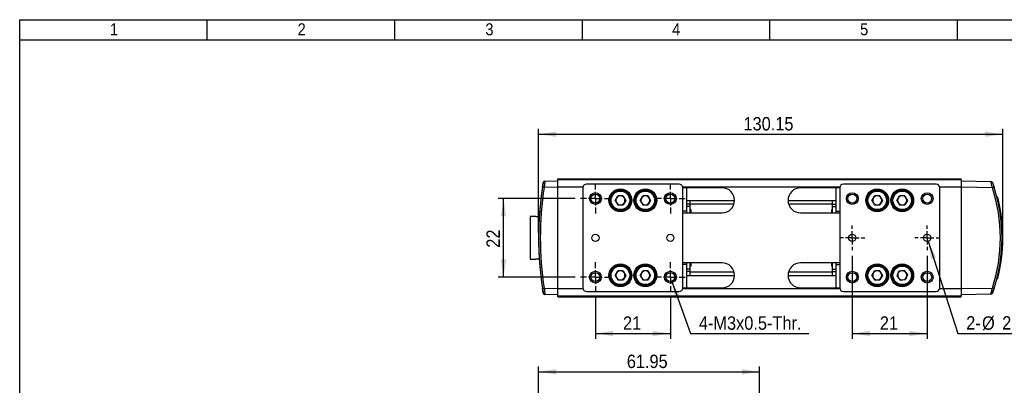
# Model space of a CAD drawing. Header units: millimetres. Extents: x 8 to 292, y 5 to 205.
# Tile 7 of 12: x 8 to 192, y 137 to 205. Entities that reach past the tile are written whole.
import ezdxf

# ---------------------------------------------------------------- set-up
doc = ezdxf.new("R2010")
doc.units = ezdxf.units.MM
doc.linetypes.add('HIDDEN', pattern=[1.905, 1.27, -0.635])
for name, color, linetype in [('SLD-0', 7, 'Continuous'), ('圖框線條', 7, 'Continuous'), ('尺寸線', 5, 'Continuous')]:
    doc.layers.add(name, color=color, linetype=linetype)
doc.layers.add('中心線', color=161, linetype='HIDDEN', lineweight=25)
doc.styles.add('SLDTEXTSTYLE0', font='GOTHIC.TTF', dxfattribs={"width": 0.913})
doc.dimstyles.new('SLDDIMSTYLE1', dxfattribs={"dimtxt": 2.5, "dimasz": 3.302, "dimexe": 0, "dimexo": 0.0625, "dimtad": 1, "dimdec": 0, "dimlfac": 1.5, "dimrnd": 1e-09, "dimzin": 12, "dimdsep": 46, "dimtxsty": 'SLDTEXTSTYLE0', "dimsah": 1, "dimcen": 0.09, "dimadec": 0, "dimazin": 3, "dimtfac": 1, "dimtdec": 3, "dimtofl": 0, "dimtmove": 0, "dimatfit": 3, "dimfxl": 1, "dimfrac": 2, "dimtolj": 1, "dimtzin": 12, "dimarcsym": 0})
doc.dimstyles.new('SLDDIMSTYLE3', dxfattribs={"dimtxt": 2.5, "dimasz": 3.302, "dimexe": 0, "dimexo": 0.0625, "dimtad": 0, "dimtih": 1, "dimtoh": 1, "dimdec": 0, "dimlfac": 1.5, "dimrnd": 1e-09, "dimzin": 12, "dimdsep": 46, "dimtxsty": 'SLDTEXTSTYLE0', "dimsah": 1, "dimcen": 0, "dimadec": 0, "dimazin": 3, "dimtol": 1, "dimtp": 0.01, "dimtfac": 1, "dimtofl": 0, "dimtmove": 0, "dimatfit": 3, "dimfxl": 1, "dimfrac": 2, "dimtolj": 1, "dimarcsym": 0})
doc.dimstyles.new('SLDDIMSTYLE4', dxfattribs={"dimtxt": 2.5, "dimasz": 3.302, "dimexe": 0, "dimexo": 0.0625, "dimtad": 0, "dimtih": 1, "dimtoh": 1, "dimdec": 0, "dimlfac": 1.5, "dimrnd": 1e-09, "dimzin": 12, "dimdsep": 46, "dimtxsty": 'SLDTEXTSTYLE0', "dimsah": 1, "dimcen": 0, "dimadec": 0, "dimazin": 3, "dimtfac": 1, "dimtdec": 3, "dimtofl": 0, "dimtmove": 0, "dimatfit": 3, "dimfxl": 1, "dimfrac": 2, "dimtolj": 1, "dimtzin": 12, "dimarcsym": 0})

# ---------------------------------------------------------------- blocks, each defined once
blk = doc.blocks.new('_D_4')
at = {"layer": '尺寸線', "transparency": 16777216}
for p, q in [((104.65, 132.3), (104.65, 140.28)), ((145.95, 121.36), (145.95, 140.28)), ((104.65, 139.28), (145.95, 139.28))]:
    blk.add_line(p, q, dxfattribs=at)
for points in [[(104.65, 139.28), (107.95, 138.78), (107.95, 139.78)], [(145.95, 139.28), (142.65, 139.78), (142.65, 138.78)]]:
    blk.add_solid(points, dxfattribs=at)
at = {"layer": '尺寸線', "transparency": 16777216, "insert": (121.15, 142.48), "char_height": 2.5, "attachment_point": 1, "style": 'SLDTEXTSTYLE0'}
blk.add_mtext('61.95', dxfattribs=at)
blk = doc.blocks.new('_D_9')
at = {"layer": '尺寸線', "transparency": 16777216}
for p, q in [((115.29, 153.18), (115.29, 145.43)), ((129.29, 153.18), (129.29, 145.43)), ((115.29, 146.43), (129.29, 146.43))]:
    blk.add_line(p, q, dxfattribs=at)
for points in [[(115.29, 146.43), (118.59, 145.93), (118.59, 146.93)], [(129.29, 146.43), (125.98, 146.93), (125.98, 145.93)]]:
    blk.add_solid(points, dxfattribs=at)
at = {"layer": '尺寸線', "transparency": 16777216, "insert": (120.44, 149.63), "char_height": 2.5, "attachment_point": 1, "style": 'SLDTEXTSTYLE0'}
blk.add_mtext('21', dxfattribs=at)
blk = doc.blocks.new('_D_10')
at = {"layer": '尺寸線', "transparency": 16777216}
for p, q in [((111.52, 171.62), (97.11, 171.62)), ((98.11, 156.95), (98.11, 171.62)), ((111.52, 156.95), (97.11, 156.95))]:
    blk.add_line(p, q, dxfattribs=at)
for points in [[(98.11, 171.62), (97.61, 168.31), (98.61, 168.31)], [(98.11, 156.95), (98.61, 160.25), (97.61, 160.25)]]:
    blk.add_solid(points, dxfattribs=at)
at = {"layer": '尺寸線', "transparency": 16777216, "insert": (94.92, 162.44), "char_height": 2.5, "attachment_point": 1, "rotation": 90, "style": 'SLDTEXTSTYLE0'}
blk.add_mtext('22', dxfattribs=at)
blk = doc.blocks.new('_D_11')
at = {"layer": '尺寸線', "transparency": 16777216}
for p, q in [((163.29, 160.95), (163.29, 145.43)), ((177.29, 160.95), (177.29, 145.43)), ((163.29, 146.43), (177.29, 146.43))]:
    blk.add_line(p, q, dxfattribs=at)
for points in [[(163.29, 146.43), (166.59, 145.93), (166.59, 146.93)], [(177.29, 146.43), (173.98, 146.93), (173.98, 145.93)]]:
    blk.add_solid(points, dxfattribs=at)
at = {"layer": '尺寸線', "transparency": 16777216, "insert": (168.44, 149.63), "char_height": 2.5, "attachment_point": 1, "style": 'SLDTEXTSTYLE0'}
blk.add_mtext('21', dxfattribs=at)
blk = doc.blocks.new('_D_12')
at = {"layer": '尺寸線', "transparency": 16777216}
for p, q in [((104.65, 165.28), (104.65, 184.63)), ((191.42, 165.28), (191.42, 184.63)), ((104.65, 183.63), (191.42, 183.63))]:
    blk.add_line(p, q, dxfattribs=at)
for points in [[(104.65, 183.63), (107.95, 183.13), (107.95, 184.13)], [(191.42, 183.63), (188.12, 184.13), (188.12, 183.13)]]:
    blk.add_solid(points, dxfattribs=at)
at = {"layer": '尺寸線', "transparency": 16777216, "insert": (142.96, 186.83), "char_height": 2.5, "attachment_point": 1, "style": 'SLDTEXTSTYLE0'}
blk.add_mtext('130.15', dxfattribs=at)
blk = doc.blocks.new('SW_SYMBOL_HOLE_DEPTH')
at = {"layer": '尺寸線', "color": 0}
for p, q in [((0, 875), (800, 875)), ((400, 875), (400, 75)), ((100, 555), (400, 75)), ((700, 555), (400, 75))]:
    blk.add_line(p, q, dxfattribs=at)
blk = doc.blocks.new('_D_13')
at = {"layer": '尺寸線', "transparency": 16777216}
for p, q in [((177.49, 163.65), (182.99, 146.43)), ((182.99, 146.43), (207.98, 146.43))]:
    blk.add_line(p, q, dxfattribs=at)
blk.add_solid([(177.49, 163.65), (178.02, 160.35), (178.97, 160.66)], dxfattribs=at)
at = {"layer": '尺寸線', "transparency": 16777216, "xscale": 0.003193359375, "yscale": 0.003193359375, "zscale": 0.003193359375}
blk.add_blockref('SW_SYMBOL_HOLE_DEPTH', (202.56, 146.78), dxfattribs=at)
at = {"layer": '尺寸線', "transparency": 16777216, "char_height": 2.5, "attachment_point": 1, "style": 'SLDTEXTSTYLE0'}
for s, insert in [('0.01', (196.1, 152.86)), ('+', (194.08, 152.86)), ('2-', (184.58, 149.66)), ('%%c', (187.54, 149.63)), ('2', (191.31, 149.66)), ('0', (196.1, 149.63)), ('2', (206.13, 149.66))]:
    blk.add_mtext(s, dxfattribs=dict(at, insert=insert))
blk = doc.blocks.new('_D_14')
at = {"layer": '尺寸線', "transparency": 16777216}
for p, q in [((129.57, 156.16), (133.03, 146.43)), ((133.03, 146.43), (155.18, 146.43))]:
    blk.add_line(p, q, dxfattribs=at)
blk.add_solid([(129.57, 156.16), (130.2, 152.89), (131.14, 153.22)], dxfattribs=at)
at = {"layer": '尺寸線', "transparency": 16777216, "insert": (134.62, 149.63), "char_height": 2.5, "attachment_point": 1, "style": 'SLDTEXTSTYLE0'}
blk.add_mtext('4-M3x0.5-Thr.', dxfattribs=at)
blk = doc.blocks.new('SW_CENTERMARKSYMBOL_6')
at = {"layer": '中心線', "color": 0}
for p, q in [((0, 1.67), (0, 2.77)), ((-1.67, 0), (-2.77, 0)), ((0, 0), (-1.67, 0)), ((0, 0), (0, 1.67)), ((0, 0), (0, -1.67)), ((0, 0), (1.67, 0)), ((1.67, 0), (2.77, 0)), ((0, -1.67), (0, -2.77))]:
    blk.add_line(p, q, dxfattribs=at)
blk = doc.blocks.new('SW_CENTERMARKSYMBOL_7')
at = {"layer": '中心線', "color": 0}
for p, q in [((0, 1.67), (0, 2.77)), ((-1.67, 0), (-2.77, 0)), ((0, 0), (-1.67, 0)), ((0, 0), (0, 1.67)), ((0, 0), (0, -1.67)), ((0, 0), (1.67, 0)), ((1.67, 0), (2.77, 0)), ((0, -1.67), (0, -2.77))]:
    blk.add_line(p, q, dxfattribs=at)
blk = doc.blocks.new('SW_CENTERMARKSYMBOL_8')
at = {"layer": '中心線', "color": 0}
for p, q in [((0, 1.67), (0, 2.77)), ((-1.67, 0), (-2.77, 0)), ((0, 0), (-1.67, 0)), ((0, 0), (0, 1.67)), ((0, 0), (0, -1.67)), ((0, 0), (1.67, 0)), ((1.67, 0), (2.77, 0)), ((0, -1.67), (0, -2.77))]:
    blk.add_line(p, q, dxfattribs=at)
blk = doc.blocks.new('SW_CENTERMARKSYMBOL_9')
at = {"layer": '中心線', "color": 0}
for p, q in [((0, 1.67), (0, 2.77)), ((-1.67, 0), (-2.77, 0)), ((0, 0), (-1.67, 0)), ((0, 0), (0, 1.67)), ((0, 0), (0, -1.67)), ((0, 0), (1.67, 0)), ((1.67, 0), (2.77, 0)), ((0, -1.67), (0, -2.77))]:
    blk.add_line(p, q, dxfattribs=at)
blk = doc.blocks.new('SW_CENTERMARKSYMBOL_10')
at = {"layer": '中心線', "color": 0}
for p, q in [((0, 1.67), (0, 2.33)), ((-1.67, 0), (-2.33, 0)), ((0, 0), (-1.67, 0)), ((0, 0), (0, 1.67)), ((0, 0), (0, -1.67)), ((0, 0), (1.67, 0)), ((1.67, 0), (2.33, 0)), ((0, -1.67), (0, -2.33))]:
    blk.add_line(p, q, dxfattribs=at)
blk = doc.blocks.new('SW_CENTERMARKSYMBOL_11')
at = {"layer": '中心線', "color": 0}
for p, q in [((0, 1.67), (0, 2.33)), ((-1.67, 0), (-2.33, 0)), ((0, 0), (-1.67, 0)), ((0, 0), (0, 1.67)), ((0, 0), (0, -1.67)), ((0, 0), (1.67, 0)), ((1.67, 0), (2.33, 0)), ((0, -1.67), (0, -2.33))]:
    blk.add_line(p, q, dxfattribs=at)

msp = doc.modelspace()

# ---------------------------------------------------------------- linework, layer by layer
at = {"color": 7, "linetype": 'Continuous', "lineweight": 25}
for p, q in [((105.853915, 174.873953), (108.286262, 174.91641)), ((108.286262, 175.283077), (183.619594, 175.283077)), ((108.286262, 175.083077), (108.286262, 175.283077)), ((108.286262, 173.749744), (108.286262, 175.083077)), ((183.619594, 175.083077), (108.286262, 175.083077)), ((108.686258, 175.216411), (108.686258, 175.083077)), ((108.686258, 175.216411), (111.219595, 175.216411)), ((111.219595, 175.083077), (111.219595, 175.216411)), ((180.68626, 175.216411), (180.68626, 175.083077)), ((180.68626, 175.216411), (183.219594, 175.216411)), ((183.219594, 175.083077), (183.219594, 175.216411)), ((183.619594, 175.083077), (183.619594, 175.283077)), ((183.619594, 175.083077), (183.619594, 173.749744)), ((183.619594, 174.91641), (189.180932, 174.819337)), ((108.286262, 173.749921), (105.716561, 173.705067)), ((108.286262, 154.81641), (108.286262, 173.749744)), ((112.952928, 173.616411), (112.952928, 154.949744)), ((130.952925, 174.283077), (113.619596, 174.283077)), ((131.619593, 154.949744), (131.619593, 173.616411)), ((138.952926, 173.616411), (131.619593, 173.616411)), ((132.286261, 173.616411), (132.286261, 169.283077)), ((160.952926, 173.616411), (153.619592, 173.616411)), ((160.28626, 169.283077), (160.28626, 173.616411)), ((160.952926, 173.616411), (160.952926, 154.949744)), ((178.952927, 174.283077), (161.619594, 174.283077)), ((179.619594, 154.949744), (179.619594, 173.616411)), ((189.46836, 173.647831), (183.619594, 173.749921)), ((183.619594, 173.749744), (183.619594, 154.81641)), ((189.667059, 174.088678), (189.665621, 174.0929)), ((118.967583, 171.283077), (119.460255, 172.136411)), ((118.967583, 171.283077), (119.460255, 170.429744)), ((120.445599, 172.136411), (119.460255, 172.136411)), ((120.445599, 172.136411), (120.938271, 171.283077)), ((120.938271, 171.283077), (120.445599, 170.429744)), ((123.634249, 171.283077), (124.126921, 172.136411)), ((123.634249, 171.283077), (124.126921, 170.429744)), ((125.112265, 172.136411), (124.126921, 172.136411)), ((125.112265, 172.136411), (125.604938, 171.283077)), ((125.604938, 171.283077), (125.112265, 170.429744)), ((132.286261, 171.283077), (141.286259, 171.283077)), ((132.952929, 171.283077), (132.952929, 170.565455)), ((151.286259, 171.283077), (160.28626, 171.283077)), ((159.619595, 170.565455), (159.619595, 171.283077)), ((166.967582, 171.283077), (167.460254, 172.136411)), ((166.967582, 171.283077), (167.460254, 170.429744)), ((168.4456, 172.136411), (167.460254, 172.136411)), ((168.4456, 172.136411), (168.938272, 171.283077)), ((168.938272, 171.283077), (168.4456, 170.429744)), ((171.634249, 171.283077), (172.126922, 172.136411)), ((171.634249, 171.283077), (172.126922, 170.429744)), ((173.112266, 172.136411), (172.126922, 172.136411)), ((173.112266, 172.136411), (173.604938, 171.283077)), ((173.604938, 171.283077), (173.112266, 170.429744)), ((190.309276, 171.940852), (190.447625, 171.938437)), ((105.008513, 170.859917), (105.008518, 170.859988)), ((119.460255, 170.429744), (120.445599, 170.429744)), ((124.126921, 170.429744), (125.112265, 170.429744)), ((132.952929, 170.565455), (132.286261, 170.565455)), ((132.952929, 170.14131), (132.286261, 170.14131)), ((132.952929, 170.565455), (132.952929, 170.14131)), ((132.952929, 170.14131), (132.952929, 168.949744)), ((133.086259, 169.549744), (132.952929, 169.549744)), ((133.086259, 169.549743), (133.086259, 168.949744)), ((159.619595, 169.549744), (159.486259, 169.549744)), ((159.486259, 168.949744), (159.486259, 169.549744)), ((159.619595, 170.565455), (160.28626, 170.565455)), ((159.619595, 170.14131), (159.619595, 170.565455)), ((159.619595, 170.14131), (160.28626, 170.14131)), ((159.619595, 168.949744), (159.619595, 170.14131)), ((167.460254, 170.429744), (168.4456, 170.429744)), ((172.126922, 170.429744), (173.112266, 170.429744)), ((104.152928, 168.249744), (103.086258, 168.249744)), ((103.086258, 168.249744), (103.086258, 160.31641)), ((104.152928, 168.174949), (104.152928, 168.249744)), ((104.777207, 168.174949), (104.152928, 168.174949)), ((132.286261, 169.283077), (131.619593, 169.283077)), ((131.619593, 168.949744), (138.952926, 168.949744)), ((132.286261, 169.283077), (132.286261, 168.949744)), ((153.619592, 168.949744), (160.952926, 168.949744)), ((160.28626, 169.283077), (160.952926, 169.283077)), ((160.28626, 168.949744), (160.28626, 169.283077)), ((191.127307, 168.513393), (191.126092, 168.513414)), ((191.4179, 163.961013), (191.419593, 163.961043)), ((103.086258, 160.31641), (104.152928, 160.31641)), ((104.152928, 160.391205), (104.777207, 160.391205)), ((104.152928, 160.31641), (104.152928, 160.391205)), ((138.952926, 159.61641), (131.619593, 159.61641)), ((132.286261, 159.283077), (131.619593, 159.283077)), ((132.286261, 159.61641), (132.286261, 159.283077)), ((132.286261, 159.283077), (132.286261, 154.949744)), ((132.952929, 158.424845), (132.286261, 158.424845)), ((132.952929, 159.61641), (132.952929, 158.424845)), ((132.952929, 159.016411), (133.086259, 159.016411)), ((132.952929, 158.424845), (132.952929, 158.000699)), ((133.086259, 159.61641), (133.086259, 159.016411)), ((160.952926, 159.61641), (153.619592, 159.61641)), ((159.486259, 159.016489), (159.486259, 159.61641)), ((159.486259, 159.016411), (159.619595, 159.016411)), ((159.619595, 158.424845), (159.619595, 159.61641)), ((159.619595, 158.424845), (160.28626, 158.424845)), ((159.619595, 158.000699), (159.619595, 158.424845)), ((160.28626, 159.283077), (160.28626, 159.61641)), ((160.28626, 159.283077), (160.952926, 159.283077)), ((160.28626, 154.949744), (160.28626, 159.283077)), ((118.967583, 157.283077), (119.460255, 158.13641)), ((118.967583, 157.283077), (119.460255, 156.429744)), ((120.445599, 158.13641), (119.460255, 158.13641)), ((119.460255, 156.429744), (120.445599, 156.429744)), ((120.445599, 158.13641), (120.938271, 157.283077)), ((120.938271, 157.283077), (120.445599, 156.429744)), ((123.634249, 157.283077), (124.126921, 158.13641)), ((123.634249, 157.283077), (124.126921, 156.429744)), ((125.112265, 158.13641), (124.126921, 158.13641)), ((124.126921, 156.429744), (125.112265, 156.429744)), ((125.112265, 158.13641), (125.604938, 157.283077)), ((125.604938, 157.283077), (125.112265, 156.429744)), ((132.952929, 158.000699), (132.286261, 158.000699)), ((132.286261, 157.283077), (141.286259, 157.283077)), ((132.952929, 158.000699), (132.952929, 157.283077)), ((151.286259, 157.283077), (160.28626, 157.283077)), ((159.619595, 158.000699), (160.28626, 158.000699)), ((159.619595, 157.283077), (159.619595, 158.000699)), ((166.967582, 157.283077), (167.460254, 158.13641)), ((166.967582, 157.283077), (167.460254, 156.429744)), ((168.4456, 158.13641), (167.460254, 158.13641)), ((167.460254, 156.429744), (168.4456, 156.429744)), ((168.4456, 158.13641), (168.938272, 157.283077)), ((168.938272, 157.283077), (168.4456, 156.429744)), ((171.645129, 157.137056), (172.005903, 158.053978)), ((171.645129, 157.137056), (172.258819, 156.366155)), ((172.980368, 158.199999), (172.005903, 158.053978)), ((172.258819, 156.366155), (173.233284, 156.512176)), ((172.980368, 158.199999), (173.594058, 157.429098)), ((173.594058, 157.429098), (173.233284, 156.512176)), ((190.309276, 156.625303), (190.447625, 156.627717)), ((190.449224, 156.633915), (190.451199, 156.633949)), ((190.639295, 158.03435), (190.640427, 158.039781)), ((105.716561, 154.861087), (108.286262, 154.816233)), ((108.286262, 153.483077), (108.286262, 154.81641)), ((131.619593, 154.949744), (138.952926, 154.949744)), ((153.619592, 154.949744), (160.952926, 154.949744)), ((183.619594, 154.816233), (189.46836, 154.918323)), ((183.619594, 154.81641), (183.619594, 153.483077)), ((105.497872, 154.165306), (105.497862, 154.165355)), ((108.286262, 153.649744), (105.853915, 153.692201)), ((108.286262, 153.483077), (183.619594, 153.483077)), ((108.286262, 153.283077), (108.286262, 153.483077)), ((108.286262, 153.283077), (183.619594, 153.283077)), ((108.686258, 153.483077), (108.686258, 153.349744)), ((111.219595, 153.349744), (108.686258, 153.349744)), ((111.219595, 153.349744), (111.219595, 153.483077)), ((113.619596, 154.283077), (130.952925, 154.283077)), ((161.619594, 154.283077), (178.952927, 154.283077)), ((180.68626, 153.483077), (180.68626, 153.349744)), ((183.21957, 153.349744), (180.68626, 153.349744)), ((183.219594, 153.349744), (183.219594, 153.483077)), ((189.180932, 153.746818), (183.619594, 153.649744)), ((183.619594, 153.283077), (183.619594, 153.483077))]:
    msp.add_line(p, q, dxfattribs=at)
at = {"color": 8, "linetype": 'Continuous', "lineweight": 25}
for p, q in [((112.966398, 173.749744), (108.286262, 173.749744)), ((160.966396, 173.749744), (131.606122, 173.749744)), ((183.619594, 173.749744), (179.606124, 173.749744)), ((132.952929, 170.61641), (141.188994, 170.61641)), ((151.383527, 170.61641), (159.619595, 170.61641)), ((132.952929, 157.949744), (141.188994, 157.949744)), ((151.383527, 157.949744), (159.619595, 157.949744)), ((108.286262, 154.81641), (112.966398, 154.81641)), ((131.606122, 154.81641), (160.966396, 154.81641)), ((179.606124, 154.81641), (183.619594, 154.81641))]:
    msp.add_line(p, q, dxfattribs=at)
at = {"color": 7, "linetype": 'Continuous', "lineweight": 25, "flags": 128}
for points in [[(104.664659, 168.174949), (104.720707, 168.182002), (104.777684, 168.182443)], [(104.777684, 160.383712), (104.720707, 160.384152), (104.664659, 160.391205)]]:
    msp.add_lwpolyline(points, dxfattribs=at)
at = {"color": 7, "linetype": 'Continuous', "lineweight": 25}
for centre, radius in [((119.952927, 171.283077), 2.133333), ((119.952927, 171.283077), 2), ((119.952927, 171.283077), 1.833333), ((119.952927, 171.283077), 1.733333), ((124.619594, 171.283077), 2.133333), ((124.619594, 171.283077), 2), ((124.619594, 171.283077), 1.833333), ((124.619594, 171.283077), 1.733333), ((167.952927, 171.283077), 2.133333), ((167.952927, 171.283077), 2), ((167.952927, 171.283077), 1.833333), ((167.952927, 171.283077), 1.733333), ((172.619594, 171.283077), 2.133333), ((172.619594, 171.283077), 2), ((172.619594, 171.283077), 1.833333), ((172.619594, 171.283077), 1.733333), ((115.28626, 171.616411), 1.1), ((115.28626, 171.616411), 0.833333), ((129.28626, 171.616411), 1.1), ((129.28626, 171.616411), 0.833333), ((163.28626, 171.616411), 1.1), ((163.28626, 171.616411), 0.833333), ((177.28626, 171.616411), 1.1), ((177.28626, 171.616411), 0.833333), ((115.28626, 164.283077), 0.666667), ((129.28626, 164.283077), 0.666667), ((163.28626, 164.283077), 0.666667), ((177.28626, 164.283077), 0.666667), ((119.952927, 157.283077), 2.133333), ((119.952927, 157.283077), 2), ((119.952927, 157.283077), 1.833333), ((119.952927, 157.283077), 1.733333), ((124.619594, 157.283077), 2.133333), ((124.619594, 157.283077), 2), ((124.619594, 157.283077), 1.833333), ((124.619594, 157.283077), 1.733333), ((167.952927, 157.283077), 2.133333), ((167.952927, 157.283077), 2), ((167.952927, 157.283077), 1.833333), ((167.952927, 157.283077), 1.733333), ((172.619594, 157.283077), 2.133333), ((172.619594, 157.283077), 2), ((172.619594, 157.283077), 1.833333), ((172.619594, 157.283077), 1.733333), ((115.28626, 156.949744), 1.1), ((115.28626, 156.949744), 0.833333), ((129.28626, 156.949744), 1.1), ((129.28626, 156.949744), 0.833333), ((163.28626, 156.949744), 1.1), ((163.28626, 156.949744), 0.833333), ((177.28626, 156.949744), 1.1), ((177.28626, 156.949744), 0.833333)]:
    msp.add_circle(centre, radius, dxfattribs=at)
for centre, radius, start, end in [((105.859732, 174.540671), 0.333333, 91, 170.26559645), ((189.175114, 174.486054), 0.333333, 19.76847854, 89), ((165.652927, 164.283077), 61, 171.06536764, 188.93463236), ((165.66626, 164.279684), 61, 170.27504131, 189.72495869), ((165.64711, 164.283077), 60.666667, 171.06536764, 188.93463236), ((165.652927, 164.283077), 61, 170.47960956, 171.06536764), ((110.307293, 203.42583), 30.07322, 260.59524256, 261.21936536), ((113.619594, 173.616411), 0.666667, 90, 180), ((130.952927, 173.616411), 0.666667, 0, 90), ((138.952927, 171.283077), 2.333333, 270, 90), ((153.619594, 171.283077), 2.333333, 90, 270), ((161.619594, 173.616411), 0.666667, 90, 180), ((178.952927, 173.616411), 0.666667, 360, 90), ((184.878381, 187.964211), 15.034183, 287.77638697, 289.02569991), ((160.792078, 164.283077), 30.166667, 341.91462319, 18.08537681), ((160.78626, 164.283077), 30.5, 18.08537681, 18.34395657), ((160.78626, 164.283077), 30.5, 341.91462319, 18.08537681), ((119.952927, 171.283077), 0.853333, 150, 210), ((119.952927, 171.283077), 0.853333, 90, 150), ((119.952927, 171.283077), 0.853333, 30, 90), ((119.952927, 171.283077), 0.853333, 330, 30), ((124.619594, 171.283077), 0.853333, 150, 210), ((124.619594, 171.283077), 0.853333, 90, 150), ((124.619594, 171.283077), 0.853333, 30, 90), ((124.619594, 171.283077), 0.853333, 330, 30), ((167.952927, 171.283077), 0.853333, 150, 210), ((167.952927, 171.283077), 0.853333, 90, 150), ((167.952927, 171.283077), 0.853333, 30, 90), ((167.952927, 171.283077), 0.853333, 330, 30), ((172.619594, 171.283077), 0.853333, 150, 210), ((172.619594, 171.283077), 0.853333, 90, 150), ((172.619594, 171.283077), 0.853333, 30, 90), ((172.619594, 171.283077), 0.853333, 330, 30), ((160.78626, 164.283077), 30.633333, 345.52823178, 14.47176822), ((119.952927, 171.283077), 0.853333, 210, 270), ((119.952927, 171.283077), 0.853333, 270, 330), ((124.619594, 171.283077), 0.853333, 210, 270), ((124.619594, 171.283077), 0.853333, 270, 330), ((167.952927, 171.283077), 0.853333, 210, 270), ((167.952927, 171.283077), 0.853333, 270, 330), ((172.619594, 171.283077), 0.853333, 210, 270), ((172.619594, 171.283077), 0.853333, 270, 330), ((138.952927, 157.283077), 2.333333, 270, 90), ((153.619594, 157.283077), 2.333333, 90, 270), ((119.952927, 157.283077), 0.853333, 150, 210), ((119.952927, 157.283077), 0.853333, 90, 150), ((119.952927, 157.283077), 0.853333, 210, 270), ((119.952927, 157.283077), 0.853333, 30, 90), ((119.952927, 157.283077), 0.853333, 270, 330), ((119.952927, 157.283077), 0.853333, 330, 30), ((124.619594, 157.283077), 0.853333, 150, 210), ((124.619594, 157.283077), 0.853333, 90, 150), ((124.619594, 157.283077), 0.853333, 210, 270), ((124.619594, 157.283077), 0.853333, 30, 90), ((124.619594, 157.283077), 0.853333, 270, 330), ((124.619594, 157.283077), 0.853333, 330, 30), ((167.952927, 157.283077), 0.853333, 150, 210), ((167.952927, 157.283077), 0.853333, 90, 150), ((167.952927, 157.283077), 0.853333, 210, 270), ((167.952927, 157.283077), 0.853333, 30, 90), ((167.952927, 157.283077), 0.853333, 270, 330), ((167.952927, 157.283077), 0.853333, 330, 30), ((172.619594, 157.283077), 0.853333, 158.52221349, 218.52221349), ((172.619594, 157.283077), 0.853333, 98.52221349, 158.52221349), ((172.619594, 157.283077), 0.853333, 218.52221349, 278.52221349), ((172.619594, 157.283077), 0.853333, 38.52221349, 98.52221349), ((172.619594, 157.283077), 0.853333, 278.52221349, 338.52221349), ((172.619594, 157.283077), 0.853333, 338.52221349, 38.52221349), ((165.652927, 164.283077), 61, 188.93463236, 189.73440355), ((110.307293, 125.140325), 30.07322, 98.78063464, 99.40475744), ((113.619594, 154.949744), 0.666667, 180, 270), ((130.952927, 154.949744), 0.666667, 270, 0), ((161.619594, 154.949744), 0.666667, 180, 270), ((178.952927, 154.949744), 0.666667, 270, 0), ((184.878381, 140.601943), 15.034183, 70.97430009, 72.22361303), ((160.78626, 164.283077), 30.5, 340.23152146, 341.91462319), ((105.859732, 154.025483), 0.333333, 189.73440355, 269), ((189.175114, 154.0801), 0.333333, 271, 340.23152146)]:
    msp.add_arc(centre, radius, start, end, dxfattribs=at)
for points, knots in [([(105.853915, 174.873953), (105.851791, 174.861395), (105.847546, 174.836296), (105.822969, 174.640737), (105.788548, 174.351669), (105.750928, 174.021791), (105.726685, 173.798366), (105.716561, 173.705067)], [0, 0, 0, 0, 0.2107625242, 0.4212079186, 0.632467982, 0.8465234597, 1, 1, 1, 1]), ([(189.46836, 173.647831), (189.436376, 173.785893), (189.372204, 174.06289), (189.282923, 174.427758), (189.216356, 174.69021), (189.185455, 174.806492), (189.182041, 174.816187), (189.180932, 174.819337)], [0, 0, 0, 0, 0.2284616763, 0.4583696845, 0.6838029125, 0.8972756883, 1, 1, 1, 1]), ([(105.393092, 173.756836), (105.403701, 173.823886), (105.42908, 173.984275), (105.467776, 174.221148), (105.502526, 174.429042), (105.526538, 174.569911), (105.529644, 174.587994), (105.531196, 174.597031)], [0, 0, 0, 0, 0.1544522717, 0.3694633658, 0.5808335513, 0.790513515, 1, 1, 1, 1]), ([(189.488803, 174.598795), (189.489621, 174.596519), (189.492146, 174.589494), (189.522649, 174.504529), (189.589909, 174.313907), (189.680704, 174.050426), (189.746492, 173.85106), (189.779408, 173.751309)], [0, 0, 0, 0, 0.1007106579, 0.310835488, 0.5354294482, 0.7675568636, 1, 1, 1, 1]), ([(105.531196, 153.969123), (105.530579, 153.97272), (105.52896, 153.982165), (105.512397, 154.078913), (105.480436, 154.268772), (105.438531, 154.522931), (105.408243, 154.713829), (105.393092, 154.809318)], [0, 0, 0, 0, 0.1311750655, 0.3443754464, 0.5614381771, 0.7806254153, 1, 1, 1, 1]), ([(105.716561, 154.861087), (105.731043, 154.728184), (105.760035, 154.462122), (105.800989, 154.108402), (105.83294, 153.844574), (105.850325, 153.710351), (105.852924, 153.697211), (105.853915, 153.692201)], [0, 0, 0, 0, 0.2180349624, 0.4364908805, 0.653769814, 0.8680066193, 1, 1, 1, 1]), ([(189.180932, 153.746818), (189.184503, 153.758502), (189.191624, 153.781796), (189.238643, 153.962877), (189.306463, 154.233766), (189.387185, 154.567039), (189.44262, 154.806932), (189.46836, 154.918323)], [0, 0, 0, 0, 0.2005874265, 0.3999026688, 0.6024851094, 0.8154192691, 1, 1, 1, 1]), ([(189.779408, 154.814845), (189.752893, 154.734328), (189.695959, 154.56144), (189.61373, 154.320936), (189.545043, 154.124684), (189.497994, 153.992875), (189.491866, 153.975861), (189.488803, 153.96736)], [0, 0, 0, 0, 0.1878625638, 0.4033857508, 0.6061417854, 0.8032087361, 1, 1, 1, 1])]:
    msp.add_open_spline(points, degree=3, knots=knots, dxfattribs=at)
at = {"layer": '圖框線條', "color": 133, "linetype": 'Continuous', "true_color": 0x71e1c5}
for p, q in [((7.68664, 205), (291.909345, 205)), ((7.68664, 5), (7.68664, 205)), ((42.73968, 201.268657), (42.73968, 205)), ((77.792719, 201.268657), (77.792719, 205)), ((112.845759, 201.268657), (112.845759, 205)), ((147.898798, 201.268657), (147.898798, 205)), ((182.951838, 201.268657), (182.951838, 205)), ((7.68664, 201.268657), (288.178002, 201.268657))]:
    msp.add_line(p, q, dxfattribs=at)

# ---------------------------------------------------------------- block references
at = {"layer": '中心線'}
for name, p in [('SW_CENTERMARKSYMBOL_7', (115.28626, 171.616411)), ('SW_CENTERMARKSYMBOL_6', (129.28626, 171.616411)), ('SW_CENTERMARKSYMBOL_10', (163.28626, 164.283077)), ('SW_CENTERMARKSYMBOL_11', (177.28626, 164.283077)), ('SW_CENTERMARKSYMBOL_8', (115.28626, 156.949744)), ('SW_CENTERMARKSYMBOL_9', (129.28626, 156.949744))]:
    msp.add_blockref(name, p, dxfattribs=at)

# ---------------------------------------------------------------- texts
at = {"layer": 'SLD-0', "color": 3, "true_color": 0x00ff00, "char_height": 2.238806, "attachment_point": 1, "style": 'SLDTEXTSTYLE0'}
for s, insert in [('1', (24.558318, 204.330496)), ('2', (59.625756, 204.330496)), ('3', (94.719779, 204.330496)), ('4', (129.625337, 204.330496)), ('5', (164.748552, 204.330496))]:
    msp.add_mtext(s, dxfattribs=dict(at, insert=insert))

# ---------------------------------------------------------------- dimensions: what is measured, and where the dimension line sits
at = {"layer": '尺寸線'}
for base, p1, p2, picture, middle in [((191.419594, 183.633102), (104.652927, 164.283077), (191.419594, 164.283077), '_D_12', (148.03626, 183.633102)), ((177.28626, 146.432747), (163.28626, 161.949744), (177.28626, 161.949744), '_D_11', (170.28626, 146.432747)), ((129.28626, 146.432747), (115.28626, 154.183077), (129.28626, 154.183077), '_D_9', (122.28626, 146.432747)), ((145.952927, 139.283701), (104.652927, 131.300982), (145.952927, 120.358635), '_D_4', (125.302927, 139.283701))]:
    dim = msp.add_linear_dim(base=base, p1=p1, p2=p2, dimstyle='SLDDIMSTYLE1', dxfattribs=at)
    dim.commit()
    dim.dimension.update_dxf_attribs({"geometry": picture, "text_midpoint": middle, "dimtype": 160})
dim = msp.add_linear_dim(base=(98.111243, 171.616411), p1=(112.519594, 156.949744), p2=(112.519594, 171.616411), angle=90, dimstyle='SLDDIMSTYLE1', dxfattribs=at)
dim.commit()
dim.dimension.update_dxf_attribs({"geometry": '_D_10', "text_midpoint": (98.111243, 164.283077), "dimtype": 160})
dim = msp.add_diameter_dim_2p(p1=(177.083254, 164.918084), p2=(177.489266, 163.648071), text='2-<>{\\fGDT;x}2', dimstyle='SLDDIMSTYLE3', dxfattribs=at)
dim.commit()
dim.dimension.update_dxf_attribs({"geometry": '_D_13', "text_midpoint": (196.280961, 149.665386), "dimtype": 163})
dim = msp.add_diameter_dim_2p(p1=(129.006936, 157.73487), p2=(129.565585, 156.164618), text='4-M3x0.5-Thr.', dimstyle='SLDDIMSTYLE4', override={"dimpost": '<>'}, dxfattribs=at)
dim.commit()
dim.dimension.update_dxf_attribs({"geometry": '_D_14', "text_midpoint": (144.900115, 148.417122), "dimtype": 163})

doc.saveas('drawing.dxf')
